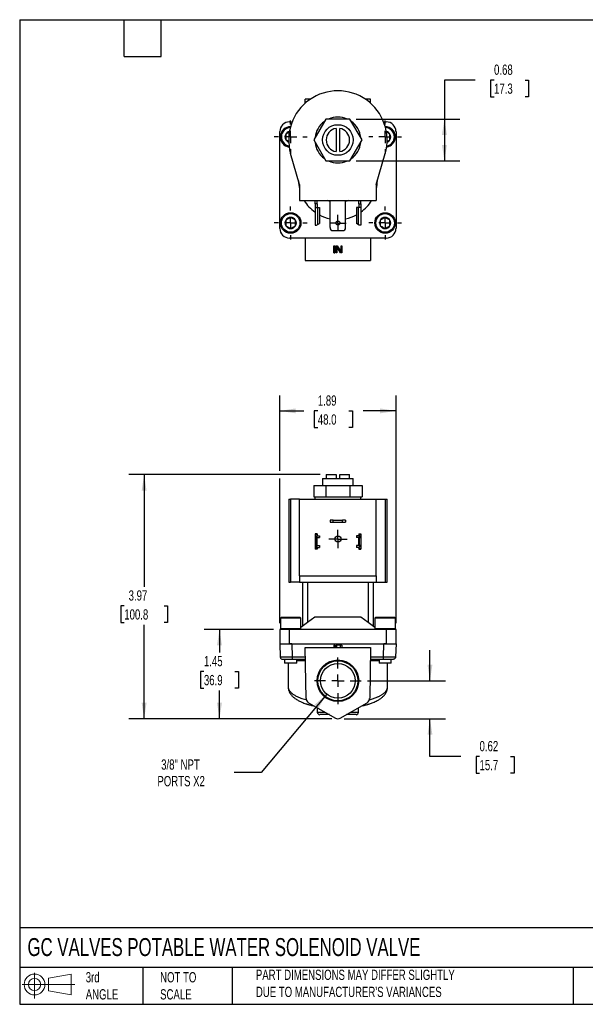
# Model space of a CAD drawing. Header units: inches. Extents: x 0.5 to 21.5, y 0.5 to 16.5.
# Tile 1 of 3: x 0.5 to 9.7, y 0.5 to 16.5. Entities that reach past the tile are written whole.
import ezdxf

# ---------------------------------------------------------------- set-up
doc = ezdxf.new("R2010")
doc.units = ezdxf.units.IN
doc.header["$LTSCALE"] = 2
doc.header["$MEASUREMENT"] = 0
doc.linetypes.add('SLD-Center', pattern=[0.75, 0.6, -0.05, 0.05, -0.05])
doc.linetypes.add('SLD-Solid', pattern=[0])
doc.layers.add('CENTER', color=40, linetype='SLD-Center')
doc.layers.add('SLD-DEFPOINTS', color=7, linetype='Continuous')
doc.layers.add('DIMENSIONS', color=140, linetype='SLD-Solid', lineweight=25)
doc.layers.add('TEXT', color=140, linetype='SLD-Solid', lineweight=25)
doc.styles.add('SLDTEXTSTYLE0', font='TXT', dxfattribs={"width": 0.7})
doc.dimstyles.new('SLDDIMSTYLE0', dxfattribs={"dimtxt": 0.169922, "dimasz": 0.26, "dimexe": 0, "dimexo": 0.0625, "dimgap": 0.04248, "dimtad": 0, "dimtih": 1, "dimtoh": 1, "dimrnd": 1e-09, "dimzin": 12, "dimdsep": 46, "dimtxsty": 'SLDTEXTSTYLE0', "dimsah": 1, "dimcen": 0.09, "dimadec": 0, "dimazin": 3, "dimtfac": 1, "dimtofl": 0, "dimtmove": 0, "dimatfit": 3, "dimfxl": 0, "dimfrac": 2, "dimtolj": 1, "dimtzin": 12, "dimarcsym": 0})
doc.dimstyles.new('SLDDIMSTYLE1', dxfattribs={"dimtxt": 0.169922, "dimasz": 0.26, "dimexe": 0, "dimexo": 0.0625, "dimgap": 0.04248, "dimtad": 0, "dimtih": 1, "dimtoh": 1, "dimrnd": 1e-09, "dimzin": 12, "dimdsep": 46, "dimtxsty": 'SLDTEXTSTYLE0', "dimsah": 1, "dimcen": 0, "dimadec": 0, "dimazin": 3, "dimtfac": 1, "dimtofl": 0, "dimtmove": 0, "dimatfit": 3, "dimfxl": 0, "dimfrac": 2, "dimtolj": 1, "dimtzin": 12, "dimarcsym": 0})
doc.dimstyles.new('SLDDIMSTYLE2', dxfattribs={"dimtxt": 0.169922, "dimasz": 0.26, "dimexe": 0, "dimexo": 0.0625, "dimgap": 0.04248, "dimtad": 0, "dimtih": 1, "dimtoh": 1, "dimrnd": 1e-09, "dimdsep": 46, "dimtxsty": 'SLDTEXTSTYLE0', "dimsah": 1, "dimcen": 0.09, "dimadec": 0, "dimazin": 2, "dimtfac": 1, "dimtmove": 0, "dimatfit": 0, "dimfxl": 0, "dimfrac": 2, "dimtolj": 1, "dimtzin": 12, "dimarcsym": 0})
doc.dimstyles.new('SLDDIMSTYLE5', dxfattribs={"dimtxt": 0.169922, "dimasz": 0.26, "dimexe": 0, "dimexo": 0.0625, "dimgap": 0.04248, "dimtad": 0, "dimtih": 1, "dimtoh": 1, "dimrnd": 1e-09, "dimdsep": 46, "dimtxsty": 'SLDTEXTSTYLE0', "dimsah": 1, "dimcen": 0.09, "dimadec": 0, "dimazin": 2, "dimtfac": 1, "dimtofl": 0, "dimtmove": 0, "dimatfit": 3, "dimfxl": 0, "dimfrac": 2, "dimtolj": 1, "dimtzin": 12, "dimarcsym": 0})

# ---------------------------------------------------------------- blocks, each defined once
blk = doc.blocks.new('Block11')
at = {"color": 7, "linetype": 'SLD-Solid', "lineweight": 18}
for p, q in [((0.204, 0.418), (0.204, 0)), ((0.431, 0.328), (0.801, 0.396)), ((0.431, 0.126), (0.431, 0.328)), ((0.801, 0.396), (0.801, 0.058)), ((0, 0.227), (0.856, 0.227)), ((0.431, 0.126), (0.801, 0.058))]:
    blk.add_line(p, q, dxfattribs=at)
for radius in [0.169, 0.101]:
    blk.add_circle((0.204, 0.227), radius, dxfattribs=at)
blk = doc.blocks.new('Block12')
at = {"layer": 'SLD-DEFPOINTS'}
blk.add_blockref('Block11', (0, 0), dxfattribs=at)
blk = doc.blocks.new('_D')
at = {"layer": 'DIMENSIONS'}
for p, q in [((5.383, 9.107), (2.273, 9.107)), ((2.523, 9.107), (2.523, 7.283)), ((2.2, 6.975), (2.143, 6.975)), ((2.143, 6.975), (2.143, 6.704)), ((2.847, 6.975), (2.904, 6.975)), ((2.904, 6.975), (2.904, 6.704)), ((2.143, 6.704), (2.2, 6.704)), ((2.523, 5.14), (2.523, 6.666)), ((2.904, 6.704), (2.847, 6.704)), ((5.573, 5.14), (2.273, 5.14))]:
    blk.add_line(p, q, dxfattribs=at)
for points in [[(2.523, 9.107), (2.483, 8.847), (2.563, 8.847)], [(2.523, 5.14), (2.563, 5.4), (2.483, 5.4)]]:
    blk.add_solid(points, dxfattribs=at)
at = {"layer": 'DIMENSIONS', "char_height": 0.1667, "attachment_point": 1, "style": 'SLDTEXTSTYLE0'}
for s, insert in [('3.97', (2.271, 7.227)), ('100.8', (2.2, 6.919))]:
    blk.add_mtext(s, dxfattribs=dict(at, insert=insert))
blk = doc.blocks.new('_D_1')
at = {"layer": 'DIMENSIONS'}
for p, q in [((4.628, 6.593), (3.498, 6.593)), ((3.748, 6.593), (3.748, 6.215)), ((3.495, 5.907), (3.438, 5.907)), ((3.438, 5.907), (3.438, 5.637)), ((4, 5.907), (4.057, 5.907)), ((4.057, 5.907), (4.057, 5.637)), ((3.438, 5.637), (3.495, 5.637)), ((4.057, 5.637), (4, 5.637)), ((3.748, 5.14), (3.748, 5.599)), ((5.573, 5.14), (3.498, 5.14))]:
    blk.add_line(p, q, dxfattribs=at)
for points in [[(3.748, 6.593), (3.708, 6.333), (3.788, 6.333)], [(3.748, 5.14), (3.788, 5.4), (3.708, 5.4)]]:
    blk.add_solid(points, dxfattribs=at)
at = {"layer": 'DIMENSIONS', "char_height": 0.1667, "attachment_point": 1, "style": 'SLDTEXTSTYLE0'}
for s, insert in [('1.45', (3.495, 6.16)), ('36.9', (3.495, 5.852))]:
    blk.add_mtext(s, dxfattribs=dict(at, insert=insert))
blk = doc.blocks.new('_D_2')
at = {"layer": 'DIMENSIONS'}
for p, q in [((5.493, 5.541), (4.425, 4.265)), ((4.425, 4.265), (3.988, 4.265))]:
    blk.add_line(p, q, dxfattribs=at)
blk.add_solid([(5.493, 5.541), (5.295, 5.367), (5.357, 5.316)], dxfattribs=at)
at = {"layer": 'DIMENSIONS', "char_height": 0.1667, "attachment_point": 1, "style": 'SLDTEXTSTYLE0'}
for s, insert in [('3/8" NPT', (2.8, 4.48)), ('PORTS X2', (2.739, 4.21))]:
    blk.add_mtext(s, dxfattribs=dict(at, insert=insert))
blk = doc.blocks.new('_D_3')
at = {"layer": 'DIMENSIONS'}
for p, q in [((7.17, 5.757), (7.17, 6.257)), ((6.154, 5.757), (7.42, 5.757)), ((5.773, 5.14), (7.42, 5.14)), ((7.17, 4.526), (7.17, 5.14)), ((7.67, 4.526), (7.17, 4.526)), ((7.976, 4.526), (7.919, 4.526)), ((7.919, 4.526), (7.919, 4.256)), ((8.481, 4.526), (8.538, 4.526)), ((8.538, 4.526), (8.538, 4.256)), ((7.919, 4.256), (7.976, 4.256)), ((8.538, 4.256), (8.481, 4.256))]:
    blk.add_line(p, q, dxfattribs=at)
for points in [[(7.17, 5.757), (7.21, 6.017), (7.13, 6.017)], [(7.17, 5.14), (7.13, 4.88), (7.21, 4.88)]]:
    blk.add_solid(points, dxfattribs=at)
at = {"layer": 'DIMENSIONS', "char_height": 0.1667, "attachment_point": 1, "style": 'SLDTEXTSTYLE0'}
for s, insert in [('0.62', (7.976, 4.779)), ('15.7', (7.976, 4.471))]:
    blk.add_mtext(s, dxfattribs=dict(at, insert=insert))
blk = doc.blocks.new('_D_4')
at = {"layer": 'DIMENSIONS'}
for p, q in [((4.728, 9.167), (4.728, 10.393)), ((6.618, 6.693), (6.618, 10.393)), ((4.728, 10.143), (5.117, 10.143)), ((5.347, 10.143), (5.29, 10.143)), ((5.29, 10.143), (5.29, 9.873)), ((5.852, 10.143), (5.909, 10.143)), ((5.909, 10.143), (5.909, 9.873)), ((6.618, 10.143), (6.082, 10.143)), ((5.29, 9.873), (5.347, 9.873)), ((5.909, 9.873), (5.852, 9.873)), ((4.728, 6.693), (4.728, 9.047))]:
    blk.add_line(p, q, dxfattribs=at)
for points in [[(4.728, 10.143), (4.988, 10.103), (4.988, 10.183)], [(6.618, 10.143), (6.358, 10.183), (6.358, 10.103)]]:
    blk.add_solid(points, dxfattribs=at)
at = {"layer": 'DIMENSIONS', "char_height": 0.1667, "attachment_point": 1, "style": 'SLDTEXTSTYLE0'}
for s, insert in [('1.89', (5.347, 10.395)), ('48.0', (5.347, 10.087))]:
    blk.add_mtext(s, dxfattribs=dict(at, insert=insert))
blk = doc.blocks.new('SW_CENTERMARKSYMBOL_0')
at = {"layer": 'CENTER', "color": 0}
for p, q in [((-0.1, 0), (-0.14975, 0)), ((0, 0), (-0.1, 0)), ((0, 0.1), (0, 0.14975)), ((0, 0), (0, 0.1)), ((0, 0), (0, -0.1)), ((0, 0), (0.1, 0)), ((0.1, 0), (0.14975, 0)), ((0, -0.1), (0, -0.14975))]:
    blk.add_line(p, q, dxfattribs=at)
blk = doc.blocks.new('SW_CENTERMARKSYMBOL_1')
at = {"layer": 'CENTER', "color": 0}
for p, q in [((0, 0.2), (0, 0.381)), ((-0.2, 0), (-0.381, 0)), ((0, 0), (-0.1, 0)), ((0, 0), (0, 0.1)), ((0, 0), (0, -0.1)), ((0, 0), (0.1, 0)), ((0.2, 0), (0.381, 0)), ((0, -0.2), (0, -0.381))]:
    blk.add_line(p, q, dxfattribs=at)
blk = doc.blocks.new('_D_7')
at = {"layer": 'DIMENSIONS'}
for p, q in [((7.905, 15.518), (7.405, 15.518)), ((7.405, 15.518), (7.405, 14.886)), ((8.212, 15.518), (8.154, 15.518)), ((8.154, 15.518), (8.154, 15.248)), ((8.716, 15.518), (8.774, 15.518)), ((8.774, 15.518), (8.774, 15.248)), ((8.154, 15.248), (8.212, 15.248)), ((8.774, 15.248), (8.716, 15.248)), ((5.97, 14.886), (7.655, 14.886)), ((7.405, 14.886), (7.405, 14.205)), ((5.97, 14.205), (7.655, 14.205))]:
    blk.add_line(p, q, dxfattribs=at)
for points in [[(7.405, 14.886), (7.365, 14.626), (7.445, 14.626)], [(7.405, 14.205), (7.445, 14.465), (7.365, 14.465)]]:
    blk.add_solid(points, dxfattribs=at)
at = {"layer": 'DIMENSIONS', "char_height": 0.1667, "attachment_point": 1, "style": 'SLDTEXTSTYLE0'}
for s, insert in [('0.68', (8.212, 15.771)), ('17.3', (8.212, 15.463))]:
    blk.add_mtext(s, dxfattribs=dict(at, insert=insert))
blk = doc.blocks.new('SW_CENTERMARKSYMBOL_3')
at = {"layer": 'CENTER', "color": 0}
for p, q in [((0, 0.2), (0, 0.267)), ((-0.2, 0), (-0.267, 0)), ((0, 0), (-0.1, 0)), ((0, 0), (0, 0.1)), ((0, 0), (0, -0.1)), ((0, 0), (0.1, 0)), ((0.2, 0), (0.267, 0)), ((0, -0.2), (0, -0.267))]:
    blk.add_line(p, q, dxfattribs=at)
blk = doc.blocks.new('SW_CENTERMARKSYMBOL_4')
at = {"layer": 'CENTER', "color": 0}
for p, q in [((0, 0.2), (0, 0.267)), ((-0.2, 0), (-0.267, 0)), ((0, 0), (-0.1, 0)), ((0, 0), (0, 0.1)), ((0, 0), (0, -0.1)), ((0, 0), (0.1, 0)), ((0.2, 0), (0.267, 0)), ((0, -0.2), (0, -0.267))]:
    blk.add_line(p, q, dxfattribs=at)
blk = doc.blocks.new('SW_CENTERMARKSYMBOL_5')
at = {"layer": 'CENTER', "color": 0}
for p, q in [((0, 0.2), (0, 0.267)), ((-0.2, 0), (-0.267, 0)), ((0, 0), (-0.1, 0)), ((0, 0), (0, 0.1)), ((0, 0), (0, -0.1)), ((0, 0), (0.1, 0)), ((0.2, 0), (0.267, 0)), ((0, -0.2), (0, -0.267))]:
    blk.add_line(p, q, dxfattribs=at)
blk = doc.blocks.new('SW_CENTERMARKSYMBOL_6')
at = {"layer": 'CENTER', "color": 0}
for p, q in [((0, 0.2), (0, 0.267)), ((-0.2, 0), (-0.267, 0)), ((0, 0), (-0.1, 0)), ((0, 0), (0, 0.1)), ((0, 0), (0, -0.1)), ((0, 0), (0.1, 0)), ((0.2, 0), (0.267, 0)), ((0, -0.2), (0, -0.267))]:
    blk.add_line(p, q, dxfattribs=at)
blk = doc.blocks.new('SW_CENTERMARKSYMBOL_7')
at = {"layer": 'CENTER', "color": 0}
for p, q in [((-0.1, 0), (-0.133, 0)), ((0, 0), (-0.1, 0)), ((0, 0.1), (0, 0.133)), ((0, 0), (0, 0.1)), ((0, 0), (0, -0.1)), ((0, 0), (0.1, 0)), ((0.1, 0), (0.133, 0)), ((0, -0.1), (0, -0.133))]:
    blk.add_line(p, q, dxfattribs=at)

msp = doc.modelspace()

# ---------------------------------------------------------------- linework, layer by layer
for p, q in [((5.223, 15.207), (5.142, 15.207)), ((5.142, 15.143), (5.142, 15.207)), ((6.204, 15.207), (6.123, 15.207)), ((6.204, 15.143), (6.204, 15.207)), ((5.476, 14.886), (5.28, 14.545)), ((5.87, 14.886), (5.476, 14.886)), ((6.066, 14.545), (5.87, 14.886)), ((4.886, 14.841), (4.929, 14.841)), ((5.643, 14.733), (5.643, 14.358)), ((5.703, 14.358), (5.703, 14.733)), ((6.417, 14.841), (6.46, 14.841)), ((4.728, 13.108), (4.728, 14.683)), ((6.618, 14.683), (6.618, 13.108)), ((5.28, 14.545), (5.476, 14.205)), ((5.87, 14.205), (6.066, 14.545)), ((5.048, 13.823), (4.904, 14.325)), ((6.298, 13.823), (6.442, 14.325)), ((5.476, 14.205), (5.87, 14.205)), ((5.048, 13.823), (5.048, 13.563)), ((6.298, 13.823), (6.298, 13.563)), ((5.048, 13.563), (6.298, 13.563)), ((5.302, 13.509), (5.302, 13.563)), ((5.334, 13.509), (5.302, 13.509)), ((5.302, 13.509), (5.302, 13.449)), ((5.302, 13.449), (5.343, 13.449)), ((5.302, 13.449), (5.302, 13.163)), ((5.334, 13.509), (5.334, 13.563)), ((5.334, 13.509), (5.334, 13.449)), ((5.343, 13.449), (5.343, 13.171)), ((5.343, 13.449), (5.373, 13.449)), ((5.373, 13.449), (5.373, 13.186)), ((5.546, 13.122), (5.546, 13.563)), ((5.799, 13.122), (5.799, 13.563)), ((5.973, 13.449), (5.973, 13.186)), ((6.003, 13.449), (5.973, 13.449)), ((6.003, 13.449), (6.003, 13.171)), ((6.044, 13.449), (6.003, 13.449)), ((6.012, 13.509), (6.012, 13.563)), ((6.012, 13.509), (6.044, 13.509)), ((6.012, 13.509), (6.012, 13.449)), ((6.044, 13.509), (6.044, 13.563)), ((6.044, 13.509), (6.044, 13.449)), ((6.044, 13.449), (6.044, 13.163)), ((5.302, 13.163), (5.328, 13.163)), ((5.343, 13.171), (5.373, 13.186)), ((6.003, 13.171), (5.973, 13.186)), ((6.044, 13.163), (6.018, 13.163)), ((5.596, 13.072), (5.749, 13.072)), ((6.46, 12.951), (4.886, 12.951)), ((5.142, 12.951), (5.142, 12.585)), ((5.607, 12.709), (5.607, 12.827)), ((5.607, 12.827), (5.621, 12.827)), ((5.621, 12.827), (5.621, 12.709)), ((5.641, 12.709), (5.641, 12.827)), ((5.641, 12.827), (5.663, 12.827)), ((5.717, 12.709), (5.656, 12.812)), ((5.656, 12.812), (5.656, 12.709)), ((5.663, 12.827), (5.725, 12.726)), ((5.725, 12.726), (5.725, 12.827)), ((5.725, 12.827), (5.739, 12.827)), ((5.739, 12.827), (5.739, 12.709)), ((6.204, 12.951), (6.204, 12.585)), ((5.607, 12.709), (5.621, 12.709)), ((5.656, 12.709), (5.641, 12.709)), ((5.739, 12.709), (5.717, 12.709)), ((5.142, 12.585), (6.204, 12.585)), ((5.424, 9.047), (5.424, 8.933)), ((5.424, 9.047), (5.922, 9.047)), ((5.483, 9.107), (5.483, 9.047)), ((5.483, 9.107), (5.643, 9.107)), ((5.643, 9.107), (5.643, 9.047)), ((5.703, 9.107), (5.863, 9.107)), ((5.703, 9.047), (5.703, 9.107)), ((5.863, 9.047), (5.863, 9.107)), ((5.922, 8.933), (5.922, 9.047)), ((5.28, 8.933), (5.28, 8.747)), ((5.28, 8.933), (5.476, 8.933)), ((5.476, 8.933), (5.476, 8.747)), ((5.476, 8.933), (5.87, 8.933)), ((5.87, 8.933), (5.87, 8.747)), ((5.87, 8.933), (6.066, 8.933)), ((6.066, 8.933), (6.066, 8.747)), ((4.873, 8.71), (4.873, 7.36)), ((4.873, 8.71), (4.904, 8.71)), ((4.904, 8.71), (4.904, 7.36)), ((5.048, 8.71), (4.904, 8.71)), ((5.048, 8.71), (6.298, 8.71)), ((5.048, 7.46), (5.048, 8.71)), ((5.28, 8.747), (5.302, 8.747)), ((5.3, 8.747), (5.3, 8.71)), ((5.302, 8.747), (5.454, 8.747)), ((5.454, 8.747), (5.476, 8.747)), ((5.476, 8.747), (5.521, 8.747)), ((5.521, 8.747), (5.825, 8.747)), ((5.825, 8.747), (5.87, 8.747)), ((5.87, 8.747), (5.892, 8.747)), ((5.892, 8.747), (6.044, 8.747)), ((6.044, 8.747), (6.066, 8.747)), ((6.046, 8.71), (6.046, 8.747)), ((6.298, 7.46), (6.298, 8.71)), ((6.298, 8.71), (6.442, 8.71)), ((6.442, 8.71), (6.442, 7.36)), ((6.442, 8.71), (6.473, 8.71)), ((6.473, 7.36), (6.473, 8.71)), ((5.546, 8.369), (5.546, 8.337)), ((5.596, 8.369), (5.546, 8.369)), ((5.546, 8.337), (5.596, 8.337)), ((5.596, 8.337), (5.596, 8.369)), ((5.596, 8.369), (5.749, 8.369)), ((5.596, 8.337), (5.749, 8.337)), ((5.749, 8.337), (5.749, 8.369)), ((5.799, 8.369), (5.749, 8.369)), ((5.749, 8.337), (5.799, 8.337)), ((5.799, 8.369), (5.799, 8.337)), ((5.334, 8.144), (5.302, 8.144)), ((5.302, 8.144), (5.302, 8.133)), ((5.334, 8.133), (5.302, 8.133)), ((5.302, 8.133), (5.302, 8.073)), ((5.302, 8.073), (5.302, 7.966)), ((5.328, 8.111), (5.328, 7.928)), ((5.334, 8.144), (5.334, 8.133)), ((5.334, 8.133), (5.334, 8.113)), ((5.334, 7.962), (5.334, 8.077)), ((5.34, 8.083), (5.373, 8.083)), ((5.343, 8.114), (5.373, 8.114)), ((5.373, 8.114), (5.373, 8.083)), ((5.973, 8.114), (5.973, 8.083)), ((6.003, 8.114), (5.973, 8.114)), ((6.006, 8.083), (5.973, 8.083)), ((6.012, 8.144), (6.044, 8.144)), ((6.012, 8.144), (6.012, 8.133)), ((6.012, 8.133), (6.044, 8.133)), ((6.012, 8.133), (6.012, 8.113)), ((6.012, 7.962), (6.012, 8.077)), ((6.018, 8.111), (6.018, 7.928)), ((6.044, 8.144), (6.044, 8.133)), ((6.044, 8.133), (6.044, 8.073)), ((6.044, 8.073), (6.044, 7.966)), ((5.302, 7.966), (5.302, 7.906)), ((5.334, 7.906), (5.302, 7.906)), ((5.302, 7.906), (5.302, 7.894)), ((5.334, 7.894), (5.302, 7.894)), ((5.334, 7.926), (5.334, 7.906)), ((5.334, 7.906), (5.334, 7.894)), ((5.34, 7.956), (5.373, 7.956)), ((5.343, 7.925), (5.373, 7.925)), ((5.373, 7.956), (5.373, 7.925)), ((5.973, 7.956), (5.973, 7.925)), ((6.006, 7.956), (5.973, 7.956)), ((6.003, 7.925), (5.973, 7.925)), ((6.012, 7.926), (6.012, 7.906)), ((6.012, 7.906), (6.044, 7.906)), ((6.012, 7.906), (6.012, 7.894)), ((6.012, 7.894), (6.044, 7.894)), ((6.044, 7.966), (6.044, 7.906)), ((6.044, 7.906), (6.044, 7.894)), ((4.873, 7.36), (4.904, 7.36)), ((5.048, 7.36), (4.904, 7.36)), ((5.048, 7.46), (6.298, 7.46)), ((5.048, 7.46), (5.048, 7.36)), ((5.048, 7.36), (6.298, 7.36)), ((5.102, 6.645), (5.102, 7.36)), ((5.181, 7.36), (5.181, 6.703)), ((6.165, 7.36), (6.165, 6.703)), ((6.244, 7.36), (6.244, 6.645)), ((6.298, 7.46), (6.298, 7.36)), ((6.298, 7.36), (6.442, 7.36)), ((6.442, 7.36), (6.473, 7.36)), ((4.755, 6.79), (4.738, 6.773)), ((4.738, 6.773), (4.738, 6.609)), ((5.073, 6.773), (4.738, 6.773)), ((4.755, 6.79), (5.056, 6.79)), ((5.073, 6.773), (5.056, 6.79)), ((5.073, 6.609), (5.073, 6.773)), ((5.299, 6.79), (5.181, 6.703)), ((6.047, 6.79), (5.299, 6.79)), ((6.165, 6.703), (6.047, 6.79)), ((6.29, 6.79), (6.273, 6.773)), ((6.273, 6.773), (6.273, 6.609)), ((6.608, 6.773), (6.273, 6.773)), ((6.29, 6.79), (6.591, 6.79)), ((6.608, 6.773), (6.591, 6.79)), ((6.608, 6.609), (6.608, 6.773)), ((4.728, 6.593), (4.728, 6.357)), ((4.886, 6.593), (4.728, 6.593)), ((4.738, 6.609), (4.755, 6.593)), ((4.738, 6.609), (5.073, 6.609)), ((4.886, 6.357), (4.886, 6.593)), ((6.46, 6.593), (4.886, 6.593)), ((5.056, 6.593), (5.073, 6.609)), ((5.181, 6.703), (5.073, 6.623)), ((6.273, 6.623), (6.165, 6.703)), ((6.273, 6.609), (6.29, 6.593)), ((6.273, 6.609), (6.608, 6.609)), ((6.46, 6.593), (6.46, 6.357)), ((6.618, 6.593), (6.46, 6.593)), ((6.591, 6.593), (6.608, 6.609)), ((6.618, 6.357), (6.618, 6.593)), ((4.728, 6.357), (4.735, 6.146)), ((4.728, 6.357), (4.886, 6.357)), ((4.925, 6.357), (4.886, 6.357)), ((4.889, 6.357), (4.925, 6.357)), ((4.925, 6.357), (4.932, 6.146)), ((4.925, 6.357), (6.421, 6.357)), ((5.156, 5.467), (5.142, 6.297)), ((5.142, 6.297), (6.204, 6.297)), ((5.607, 6.337), (5.607, 6.297)), ((5.607, 6.337), (5.621, 6.337)), ((5.621, 6.297), (5.621, 6.337)), ((5.641, 6.297), (5.641, 6.337)), ((5.656, 6.337), (5.641, 6.337)), ((5.656, 6.297), (5.656, 6.337)), ((5.717, 6.337), (5.656, 6.337)), ((5.717, 6.297), (5.717, 6.337)), ((5.739, 6.337), (5.717, 6.337)), ((5.739, 6.337), (5.739, 6.297)), ((6.204, 6.297), (6.19, 5.467)), ((6.414, 6.146), (6.421, 6.357)), ((6.421, 6.357), (6.457, 6.357)), ((6.46, 6.357), (6.421, 6.357)), ((6.46, 6.357), (6.618, 6.357)), ((6.618, 6.357), (6.611, 6.146)), ((4.807, 6.108), (4.807, 6.042)), ((4.932, 6.146), (5.144, 6.146)), ((4.932, 6.108), (5.145, 6.108)), ((5.004, 6.042), (5.004, 6.108)), ((5.004, 6.089), (5.145, 6.089)), ((6.201, 6.108), (6.414, 6.108)), ((6.201, 6.089), (6.342, 6.089)), ((6.202, 6.146), (6.414, 6.146)), ((6.342, 6.108), (6.342, 6.042)), ((6.414, 6.108), (6.414, 6.11)), ((6.539, 6.042), (6.539, 6.108)), ((5.004, 6.042), (4.807, 6.042)), ((4.866, 6.042), (4.866, 5.653)), ((6.539, 6.042), (6.342, 6.042)), ((6.48, 5.653), (6.48, 6.042)), ((4.866, 5.654), (4.866, 5.651)), ((5.196, 5.4), (5.634, 5.15)), ((5.338, 5.319), (5.338, 5.246)), ((5.712, 5.15), (6.15, 5.4)), ((6.008, 5.246), (6.008, 5.319)), ((5.338, 5.246), (5.466, 5.246)), ((5.88, 5.246), (6.008, 5.246))]:
    msp.add_line(p, q)
at = {"flags": 128}
for points in [[(5.546, 13.544), (5.53, 13.55), (5.502, 13.563)], [(5.844, 13.563), (5.816, 13.55), (5.799, 13.544)]]:
    msp.add_lwpolyline(points, dxfattribs=at)
for centre, radius in [((5.673, 14.545), 0.249), ((4.905, 13.197), 0.167), ((4.905, 13.197), 0.151), ((6.441, 13.197), 0.167), ((6.441, 13.197), 0.151), ((5.673, 13.195), 0.033), ((5.673, 8.06), 0.0498), ((5.673, 5.757), 0.338), ((5.673, 5.757), 0.325), ((5.673, 5.757), 0.281)]:
    msp.add_circle(centre, radius)
for centre, radius, start, end in [((5.673, 14.545), 0.8, 343.9779, 196.0221), ((5.673, 14.545), 0.373, 65.9048, 114.0952), ((4.886, 14.683), 0.157, 90, 180), ((4.905, 14.595), 0.167, 90.8309, 261.8336), ((4.905, 14.595), 0.151, 92.6538, 260.0106), ((5.673, 14.545), 0.373, 125.9048, 174.0952), ((5.673, 14.545), 0.19, 99.0847, 260.9153), ((5.673, 14.545), 0.19, 279.0847, 80.9153), ((5.673, 14.545), 0.373, 5.9048, 54.0952), ((6.441, 14.595), 0.167, 0, 89.1691), ((6.441, 14.595), 0.151, 0, 87.3462), ((6.46, 14.683), 0.157, 0, 90), ((4.905, 14.595), 0.0909, 150, 210), ((4.905, 14.595), 0.0909, 102.9142, 150), ((6.441, 14.595), 0.0909, 30, 77.0858), ((6.441, 14.595), 0.167, 278.1664, 0), ((6.441, 14.595), 0.151, 279.9894, 0), ((6.441, 14.595), 0.0909, 330, 30), ((4.905, 14.595), 0.0909, 210, 249.7503), ((5.673, 14.545), 0.373, 185.9048, 234.0952), ((5.673, 14.545), 0.373, 305.9048, 354.0952), ((6.441, 14.595), 0.0909, 290.2497, 330), ((5.673, 14.545), 0.373, 245.9048, 294.0952), ((5.673, 13.896), 0.642, 181.3138, 193.1125), ((5.673, 13.896), 0.642, 346.8875, 358.6862), ((5.673, 13.896), 0.642, 211.1957, 234.6814), ((5.673, 13.896), 0.642, 305.3186, 328.8043), ((4.905, 13.197), 0.0909, 90, 150), ((4.905, 13.197), 0.0909, 30, 90), ((5.673, 13.896), 0.642, 242.1289, 258.6312), ((5.673, 13.896), 0.642, 281.3688, 297.8711), ((6.441, 13.197), 0.0909, 90, 150), ((6.441, 13.197), 0.0909, 30, 90), ((4.905, 13.197), 0.0909, 150, 210), ((4.905, 13.197), 0.0909, 210, 270), ((4.905, 13.197), 0.0909, 270, 330), ((4.905, 13.197), 0.0909, 330, 30), ((5.596, 13.122), 0.05, 180, 270), ((5.749, 13.122), 0.05, 270, 0), ((6.441, 13.197), 0.0909, 150, 210), ((6.441, 13.197), 0.0909, 210, 270), ((6.441, 13.197), 0.0909, 270, 330), ((6.441, 13.197), 0.0909, 330, 30), ((4.886, 13.108), 0.157, 180, 270), ((6.46, 13.108), 0.157, 270, 0), ((5.343, 8.073), 0.041, 111.4452, 180), ((6.003, 8.073), 0.041, 0, 68.5548), ((5.343, 7.966), 0.041, 180, 248.5548), ((6.003, 7.966), 0.041, 291.4452, 0), ((5.235, 5.469), 0.0787, 181, 240.3008), ((6.111, 5.469), 0.0787, 299.6992, 359), ((5.378, 5.246), 0.0394, 180, 270), ((5.673, 5.219), 0.0787, 240.3008, 299.6992), ((5.968, 5.246), 0.0394, 270, 0)]:
    msp.add_arc(centre, radius, start, end)
for points, knots in [([(4.885, 14.674), (4.88, 14.671), (4.867, 14.664), (4.847, 14.652), (4.833, 14.644), (4.827, 14.64)], [0, 0, 0, 0, 0.24136, 0.663715, 1, 1, 1, 1]), ([(4.827, 14.64), (4.827, 14.633), (4.827, 14.626), (4.827, 14.614), (4.827, 14.611), (4.827, 14.603), (4.827, 14.599), (4.827, 14.587), (4.827, 14.579), (4.827, 14.564), (4.827, 14.556), (4.827, 14.549)], [0, 0, 0, 0, 0.25, 0.25, 0.375, 0.375, 0.5, 0.5, 0.75, 0.75, 1, 1, 1, 1]), ([(6.519, 14.64), (6.514, 14.643), (6.503, 14.649), (6.483, 14.661), (6.469, 14.669), (6.461, 14.674)], [0, 0, 0, 0, 0.294925, 0.599935, 1, 1, 1, 1]), ([(6.519, 14.549), (6.519, 14.556), (6.519, 14.563), (6.519, 14.578), (6.519, 14.586), (6.519, 14.61), (6.519, 14.626), (6.519, 14.64)], [0, 0, 0, 0, 0.25, 0.25, 0.5, 0.5, 1, 1, 1, 1]), ([(4.827, 14.549), (4.832, 14.546), (4.843, 14.54), (4.859, 14.53), (4.87, 14.524), (4.874, 14.522)], [0, 0, 0, 0, 0.361895, 0.736165, 1, 1, 1, 1]), ([(6.472, 14.522), (6.473, 14.522), (6.482, 14.528), (6.499, 14.537), (6.513, 14.546), (6.519, 14.549)], [0, 0, 0, 0, 0.0673862, 0.5865966, 1, 1, 1, 1]), ([(4.905, 13.288), (4.899, 13.284), (4.893, 13.281), (4.883, 13.275), (4.88, 13.273), (4.873, 13.269), (4.869, 13.267), (4.859, 13.261), (4.852, 13.257), (4.839, 13.25), (4.833, 13.246), (4.827, 13.242)], [0, 0, 0, 0, 0.25, 0.25, 0.375, 0.375, 0.5, 0.5, 0.75, 0.75, 1, 1, 1, 1]), ([(4.984, 13.242), (4.978, 13.246), (4.972, 13.25), (4.962, 13.255), (4.958, 13.257), (4.952, 13.261), (4.948, 13.263), (4.938, 13.269), (4.931, 13.273), (4.918, 13.281), (4.911, 13.284), (4.905, 13.288)], [0, 0, 0, 0, 0.25, 0.25, 0.375, 0.375, 0.5, 0.5, 0.75, 0.75, 1, 1, 1, 1]), ([(6.441, 13.288), (6.435, 13.284), (6.428, 13.281), (6.418, 13.275), (6.415, 13.273), (6.408, 13.269), (6.405, 13.267), (6.395, 13.261), (6.388, 13.257), (6.375, 13.25), (6.368, 13.246), (6.362, 13.242)], [0, 0, 0, 0, 0.25, 0.25, 0.375, 0.375, 0.5, 0.5, 0.75, 0.75, 1, 1, 1, 1]), ([(6.519, 13.242), (6.513, 13.246), (6.507, 13.25), (6.497, 13.255), (6.494, 13.257), (6.487, 13.261), (6.484, 13.263), (6.473, 13.269), (6.467, 13.273), (6.453, 13.281), (6.447, 13.284), (6.441, 13.288)], [0, 0, 0, 0, 0.25, 0.25, 0.375, 0.375, 0.5, 0.5, 0.75, 0.75, 1, 1, 1, 1]), ([(4.827, 13.242), (4.827, 13.235), (4.827, 13.228), (4.827, 13.217), (4.827, 13.213), (4.827, 13.205), (4.827, 13.201), (4.827, 13.189), (4.827, 13.181), (4.827, 13.166), (4.827, 13.159), (4.827, 13.151)], [0, 0, 0, 0, 0.25, 0.25, 0.375, 0.375, 0.5, 0.5, 0.75, 0.75, 1, 1, 1, 1]), ([(4.827, 13.151), (4.833, 13.148), (4.839, 13.144), (4.849, 13.139), (4.852, 13.137), (4.859, 13.133), (4.862, 13.131), (4.873, 13.125), (4.879, 13.121), (4.893, 13.113), (4.899, 13.11), (4.905, 13.106)], [0, 0, 0, 0, 0.25, 0.25, 0.375, 0.375, 0.5, 0.5, 0.75, 0.75, 1, 1, 1, 1]), ([(4.905, 13.106), (4.911, 13.11), (4.918, 13.113), (4.928, 13.119), (4.931, 13.121), (4.938, 13.125), (4.941, 13.127), (4.951, 13.133), (4.958, 13.136), (4.971, 13.144), (4.978, 13.148), (4.984, 13.151)], [0, 0, 0, 0, 0.25, 0.25, 0.375, 0.375, 0.5, 0.5, 0.75, 0.75, 1, 1, 1, 1]), ([(4.984, 13.151), (4.984, 13.159), (4.984, 13.166), (4.984, 13.181), (4.984, 13.189), (4.984, 13.213), (4.984, 13.228), (4.984, 13.242)], [0, 0, 0, 0, 0.25, 0.25, 0.5, 0.5, 1, 1, 1, 1]), ([(6.362, 13.242), (6.362, 13.235), (6.362, 13.228), (6.362, 13.217), (6.362, 13.213), (6.362, 13.205), (6.362, 13.201), (6.362, 13.189), (6.362, 13.181), (6.362, 13.166), (6.362, 13.159), (6.362, 13.151)], [0, 0, 0, 0, 0.25, 0.25, 0.375, 0.375, 0.5, 0.5, 0.75, 0.75, 1, 1, 1, 1]), ([(6.362, 13.151), (6.368, 13.148), (6.374, 13.144), (6.384, 13.139), (6.388, 13.137), (6.394, 13.133), (6.398, 13.131), (6.408, 13.125), (6.415, 13.121), (6.428, 13.113), (6.435, 13.11), (6.441, 13.106)], [0, 0, 0, 0, 0.25, 0.25, 0.375, 0.375, 0.5, 0.5, 0.75, 0.75, 1, 1, 1, 1]), ([(6.441, 13.106), (6.447, 13.11), (6.453, 13.113), (6.463, 13.119), (6.466, 13.121), (6.473, 13.125), (6.477, 13.127), (6.487, 13.133), (6.494, 13.136), (6.507, 13.144), (6.513, 13.148), (6.519, 13.151)], [0, 0, 0, 0, 0.25, 0.25, 0.375, 0.375, 0.5, 0.5, 0.75, 0.75, 1, 1, 1, 1]), ([(6.519, 13.151), (6.519, 13.159), (6.519, 13.166), (6.519, 13.181), (6.519, 13.189), (6.519, 13.213), (6.519, 13.228), (6.519, 13.242)], [0, 0, 0, 0, 0.25, 0.25, 0.5, 0.5, 1, 1, 1, 1]), ([(5.334, 8.077), (5.334, 8.078), (5.335, 8.08), (5.337, 8.082), (5.339, 8.083), (5.34, 8.083)], [0, 0, 0, 0, 0.5, 0.5, 1, 1, 1, 1]), ([(6.012, 8.077), (6.012, 8.078), (6.011, 8.08), (6.009, 8.082), (6.007, 8.083), (6.006, 8.083)], [0, 0, 0, 0, 0.5, 0.5, 1, 1, 1, 1]), ([(5.334, 7.962), (5.334, 7.961), (5.335, 7.959), (5.337, 7.957), (5.339, 7.956), (5.34, 7.956)], [0, 0, 0, 0, 0.5, 0.5, 1, 1, 1, 1]), ([(6.012, 7.962), (6.012, 7.961), (6.011, 7.959), (6.009, 7.957), (6.007, 7.956), (6.006, 7.956)], [0, 0, 0, 0, 0.5, 0.5, 1, 1, 1, 1]), ([(4.735, 6.146), (4.735, 6.146), (4.736, 6.146), (4.736, 6.146), (4.737, 6.146), (4.739, 6.146), (4.74, 6.146), (4.743, 6.146), (4.745, 6.146), (4.748, 6.146), (4.751, 6.146), (4.755, 6.146), (4.759, 6.146), (4.763, 6.146), (4.767, 6.146), (4.772, 6.146), (4.777, 6.146), (4.782, 6.146), (4.787, 6.146), (4.795, 6.146), (4.805, 6.146), (4.818, 6.146), (4.832, 6.146), (4.847, 6.146), (4.863, 6.146), (4.879, 6.146), (4.897, 6.146), (4.914, 6.146), (4.926, 6.146), (4.932, 6.146)], [0, 0, 0, 0, 0.029247, 0.058321, 0.087222, 0.115951, 0.144507, 0.17289, 0.201101, 0.22914, 0.257006, 0.284701, 0.312222, 0.339572, 0.36675, 0.393756, 0.420589, 0.447251, 0.473741, 0.50006, 0.552858, 0.606343, 0.660515, 0.715374, 0.770921, 0.827157, 0.884082, 0.941696, 1, 1, 1, 1]), ([(4.735, 6.146), (4.736, 6.141), (4.738, 6.131), (4.747, 6.119), (4.758, 6.111), (4.765, 6.11), (4.768, 6.11)], [0, 0, 0, 0, 0.282351, 0.564703, 0.847054, 1, 1, 1, 1]), ([(4.768, 6.109), (4.769, 6.109), (4.77, 6.109), (4.782, 6.109), (4.799, 6.109), (4.821, 6.109), (4.846, 6.109), (4.874, 6.109), (4.903, 6.109), (4.923, 6.109), (4.932, 6.109)], [0, 0, 0, 0, 0.138653, 0.273371, 0.404209, 0.53115, 0.6542, 0.773353, 0.888613, 1, 1, 1, 1]), ([(4.775, 6.108), (4.775, 6.108), (4.779, 6.108), (4.795, 6.108), (4.806, 6.108), (4.835, 6.108), (4.853, 6.108), (4.891, 6.108), (4.912, 6.108), (4.932, 6.108)], [0, 0, 0, 0, 0.25, 0.25, 0.5, 0.5, 0.75, 0.75, 1, 1, 1, 1]), ([(4.932, 6.146), (4.932, 6.136), (4.932, 6.127), (4.932, 6.113), (4.932, 6.108), (4.932, 6.108)], [0, 0, 0, 0, 0.5, 0.5, 1, 1, 1, 1]), ([(6.414, 6.146), (6.417, 6.146), (6.423, 6.146), (6.432, 6.146), (6.441, 6.146), (6.449, 6.146), (6.458, 6.146), (6.467, 6.146), (6.475, 6.146), (6.483, 6.146), (6.491, 6.146), (6.499, 6.146), (6.506, 6.146), (6.514, 6.146), (6.521, 6.146), (6.528, 6.146), (6.535, 6.146), (6.541, 6.146), (6.547, 6.146), (6.555, 6.146), (6.564, 6.146), (6.574, 6.146), (6.583, 6.146), (6.591, 6.146), (6.598, 6.146), (6.604, 6.146), (6.608, 6.146), (6.61, 6.146), (6.61, 6.146), (6.611, 6.146)], [0, 0, 0, 0, 0.029247, 0.058321, 0.087222, 0.115951, 0.144507, 0.17289, 0.201101, 0.22914, 0.257006, 0.284701, 0.312222, 0.339572, 0.36675, 0.393756, 0.420589, 0.447251, 0.473741, 0.50006, 0.552858, 0.606343, 0.660515, 0.715374, 0.770921, 0.827157, 0.884082, 0.941696, 1, 1, 1, 1]), ([(6.414, 6.11), (6.414, 6.11), (6.414, 6.111), (6.414, 6.119), (6.414, 6.131), (6.414, 6.141), (6.414, 6.146)], [0, 0, 0, 0, 0.152957, 0.435305, 0.717652, 1, 1, 1, 1]), ([(6.414, 6.109), (6.425, 6.109), (6.446, 6.109), (6.477, 6.109), (6.506, 6.109), (6.531, 6.109), (6.551, 6.109), (6.567, 6.109), (6.576, 6.109), (6.577, 6.109), (6.578, 6.109)], [0, 0, 0, 0, 0.125028, 0.250014, 0.375008, 0.500001, 0.624994, 0.749988, 0.874977, 1, 1, 1, 1]), ([(6.414, 6.108), (6.434, 6.108), (6.455, 6.108), (6.493, 6.108), (6.511, 6.108), (6.54, 6.108), (6.551, 6.108), (6.567, 6.108), (6.571, 6.108), (6.571, 6.108)], [0, 0, 0, 0, 0.25, 0.25, 0.5, 0.5, 0.75, 0.75, 1, 1, 1, 1]), ([(6.611, 6.146), (6.61, 6.141), (6.608, 6.131), (6.599, 6.119), (6.588, 6.111), (6.581, 6.11), (6.578, 6.11)], [0, 0, 0, 0, 0.2823588, 0.5647176, 0.8470765, 1, 1, 1, 1]), ([(4.866, 5.653), (4.866, 5.649), (4.866, 5.641), (4.869, 5.629), (4.872, 5.619), (4.877, 5.609), (4.883, 5.599), (4.89, 5.588), (4.901, 5.576), (4.914, 5.563), (4.932, 5.548), (4.952, 5.534), (4.973, 5.521), (4.999, 5.507), (5.031, 5.492), (5.069, 5.477), (5.109, 5.463), (5.14, 5.454), (5.157, 5.45), (5.16, 5.449)], [0, 0, 0, 0, 0.05809, 0.107278, 0.147561, 0.190099, 0.239316, 0.285526, 0.32873, 0.400259, 0.468891, 0.534631, 0.597481, 0.657444, 0.743481, 0.82693, 0.907807, 0.986133, 1, 1, 1, 1]), ([(4.866, 5.651), (4.866, 5.645), (4.867, 5.633), (4.87, 5.615), (4.875, 5.596), (4.883, 5.576), (4.894, 5.555), (4.908, 5.534), (4.924, 5.515), (4.94, 5.5), (4.957, 5.485), (4.976, 5.47), (5, 5.454), (5.03, 5.436), (5.065, 5.419), (5.102, 5.403), (5.135, 5.39), (5.159, 5.382), (5.174, 5.377), (5.185, 5.374), (5.199, 5.37), (5.22, 5.364), (5.246, 5.357), (5.27, 5.352), (5.284, 5.349), (5.288, 5.348)], [0, 0, 0, 0, 0.0347519, 0.0788821, 0.1193438, 0.1657095, 0.2184239, 0.2755084, 0.3268797, 0.3711401, 0.4121721, 0.460484, 0.5166444, 0.5805934, 0.6522659, 0.7221369, 0.7772734, 0.8177226, 0.8349813, 0.8480574, 0.8685794, 0.899743, 0.9415383, 0.9844801, 1, 1, 1, 1]), ([(6.058, 5.348), (6.062, 5.349), (6.076, 5.352), (6.1, 5.357), (6.126, 5.364), (6.147, 5.37), (6.161, 5.374), (6.172, 5.377), (6.186, 5.382), (6.206, 5.388), (6.233, 5.398), (6.264, 5.411), (6.296, 5.426), (6.326, 5.442), (6.35, 5.457), (6.371, 5.471), (6.389, 5.485), (6.406, 5.5), (6.422, 5.515), (6.438, 5.534), (6.452, 5.555), (6.463, 5.576), (6.471, 5.596), (6.476, 5.615), (6.48, 5.634), (6.48, 5.648), (6.48, 5.654)], [0, 0, 0, 0, 0.015398, 0.058004, 0.099473, 0.130393, 0.150755, 0.163729, 0.180853, 0.214364, 0.25857, 0.313547, 0.376438, 0.435056, 0.488029, 0.535317, 0.583251, 0.623961, 0.667875, 0.718845, 0.775484, 0.827786, 0.87379, 0.913935, 0.95772, 1, 1, 1, 1]), ([(6.186, 5.449), (6.192, 5.45), (6.209, 5.455), (6.236, 5.463), (6.265, 5.473), (6.294, 5.484), (6.318, 5.494), (6.339, 5.504), (6.358, 5.513), (6.375, 5.523), (6.392, 5.533), (6.408, 5.543), (6.424, 5.556), (6.44, 5.571), (6.452, 5.584), (6.459, 5.593), (6.462, 5.598), (6.466, 5.603), (6.469, 5.609), (6.471, 5.614), (6.474, 5.62), (6.476, 5.627), (6.478, 5.634), (6.48, 5.643), (6.48, 5.65), (6.48, 5.654), (6.48, 5.654)], [0, 0, 0, 0, 0.033761, 0.090773, 0.148979, 0.208386, 0.269002, 0.314191, 0.360707, 0.408551, 0.457726, 0.508233, 0.560073, 0.631771, 0.711085, 0.733121, 0.755679, 0.77876, 0.802365, 0.826492, 0.851142, 0.878272, 0.911571, 0.951039, 0.996677, 1, 1, 1, 1]), ([(5.535, 5.207), (5.53, 5.207), (5.507, 5.207), (5.471, 5.207), (5.43, 5.207), (5.4, 5.207), (5.381, 5.207), (5.379, 5.207), (5.378, 5.207)], [0, 0, 0, 0, 0.048245, 0.237991, 0.431792, 0.625553, 0.815315, 1, 1, 1, 1]), ([(5.968, 5.207), (5.967, 5.207), (5.965, 5.207), (5.946, 5.207), (5.916, 5.207), (5.875, 5.207), (5.839, 5.207), (5.816, 5.207), (5.811, 5.207)], [0, 0, 0, 0, 0.184646, 0.374407, 0.568207, 0.761967, 0.951725, 1, 1, 1, 1])]:
    msp.add_open_spline(points, degree=3, knots=knots)
for points in [[(5.328, 13.163), (5.333, 13.166), (5.338, 13.168), (5.343, 13.171)], [(6.018, 13.163), (6.013, 13.166), (6.008, 13.168), (6.003, 13.171)], [(5.328, 8.111), (5.333, 8.113), (5.338, 8.114), (5.343, 8.114)], [(6.018, 8.111), (6.013, 8.113), (6.008, 8.114), (6.003, 8.114)], [(5.343, 7.925), (5.338, 7.925), (5.333, 7.926), (5.328, 7.928)], [(6.003, 7.925), (6.008, 7.925), (6.013, 7.926), (6.018, 7.928)]]:
    msp.add_open_spline(points, degree=3)
at = {"layer": 'TEXT'}
for p, q in [((0.5, 16.5), (21.5, 16.5)), ((0.5, 16.5), (0.5, 0.5)), ((2.2, 15.9), (2.2, 16.5)), ((2.8, 15.9), (2.8, 16.5)), ((2.2, 15.9), (2.8, 15.9)), ((21.5, 1.742), (0.5, 1.742)), ((21.5, 1.1), (0.5, 1.1)), ((2.5, 1.1), (2.5, 0.5)), ((3.954, 1.1), (3.954, 0.5)), ((9.5, 1.1), (9.5, 0.5)), ((0.5, 0.5), (21.5, 0.5))]:
    msp.add_line(p, q, dxfattribs=at)

# ---------------------------------------------------------------- block references
at = {"layer": 'CENTER'}
for name, p in [('SW_CENTERMARKSYMBOL_4', (4.905, 14.595)), ('SW_CENTERMARKSYMBOL_6', (6.441, 14.595)), ('SW_CENTERMARKSYMBOL_3', (4.905, 13.197)), ('SW_CENTERMARKSYMBOL_5', (6.441, 13.197)), ('SW_CENTERMARKSYMBOL_7', (5.673, 13.195)), ('SW_CENTERMARKSYMBOL_0', (5.673, 8.06)), ('SW_CENTERMARKSYMBOL_1', (5.673, 5.757))]:
    msp.add_blockref(name, p, dxfattribs=at)
at = {"layer": 'SLD-DEFPOINTS'}
msp.add_blockref('Block12', (0.538, 0.595), dxfattribs=at)

# ---------------------------------------------------------------- texts
at = {"layer": 'TEXT', "attachment_point": 1, "style": 'SLDTEXTSTYLE0'}
for s, insert, char_height in [('GC VALVES POTABLE WATER SOLENOID VALVE', (0.627, 1.576), 0.29167), ('3rd^JANGLE', (1.574, 1.023), 0.1667), ('NOT TO^JSCALE', (2.783, 1.023), 0.16667), ("PART DIMENSIONS MAY DIFFER SLIGHTLY ^JDUE TO MANUFACTURER'S VARIANCES", (4.34, 1.063), 0.16667)]:
    msp.add_mtext(s, dxfattribs=dict(at, insert=insert, char_height=char_height))

# ---------------------------------------------------------------- dimensions: what is measured, and where the dimension line sits
at = {"layer": 'DIMENSIONS'}
for base, p1, p2, dimstyle, picture, middle in [((7.405, 14.205), (5.87, 14.886), (5.87, 14.205), 'SLDDIMSTYLE5', '_D_7', (7.405, 15.518)), ((2.523, 9.107), (5.673, 5.14), (5.483, 9.107), 'SLDDIMSTYLE0', '_D', (2.523, 6.975)), ((3.748, 5.14), (4.728, 6.593), (5.673, 5.14), 'SLDDIMSTYLE0', '_D_1', (3.748, 5.907)), ((7.17, 5.757), (5.673, 5.14), (6.054, 5.757), 'SLDDIMSTYLE2', '_D_3', (7.17, 4.526))]:
    dim = msp.add_linear_dim(base=base, p1=p1, p2=p2, angle=90, dimstyle=dimstyle, dxfattribs=at)
    dim.commit()
    dim.dimension.update_dxf_attribs({"geometry": picture, "text_midpoint": middle, "dimtype": 160})
dim = msp.add_linear_dim(base=(4.728, 10.143), p1=(6.618, 6.593), p2=(4.728, 6.593), dimstyle='SLDDIMSTYLE0', dxfattribs=at)
dim.commit()
dim.dimension.update_dxf_attribs({"geometry": '_D_4', "text_midpoint": (5.599, 10.143), "dimtype": 160})
dim = msp.add_diameter_dim_2p(p1=(5.853, 5.972), p2=(5.493, 5.541), text='3/8" NPT\\PPORTS X2', dimstyle='SLDDIMSTYLE1', override={"dimpost": '<>'}, dxfattribs=at)
dim.commit()
dim.dimension.update_dxf_attribs({"geometry": '_D_2', "text_midpoint": (3.301, 4.265), "dimtype": 163})

doc.saveas('drawing.dxf')
